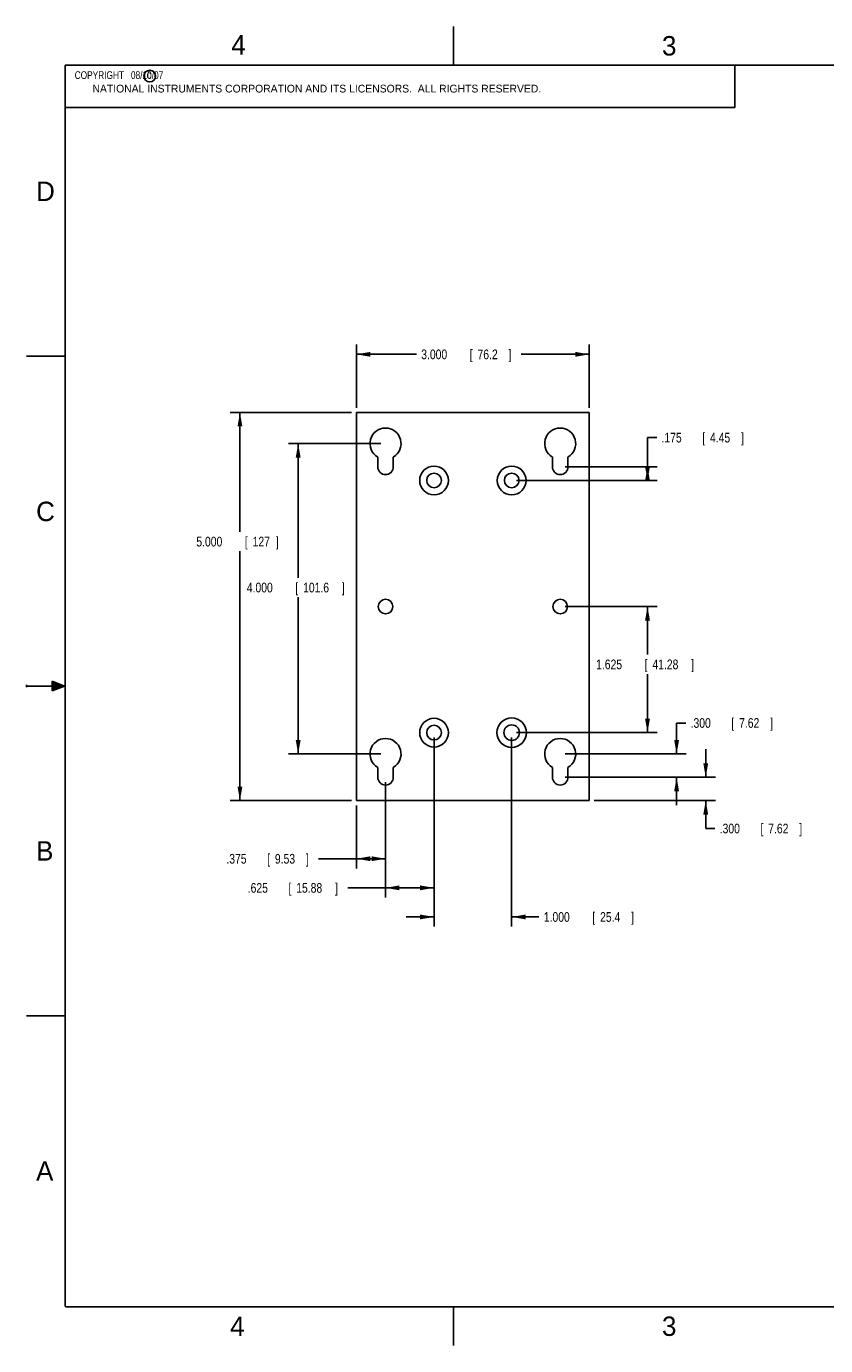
# Model space of a CAD drawing. Header units: inches. Extents: x 0 to 22, y 0 to 17.
# Tile 1 of 8: x 0 to 10.3, y 0 to 17. Entities that reach past the tile are written whole.
import ezdxf

# ---------------------------------------------------------------- set-up
doc = ezdxf.new("R2010")
doc.units = ezdxf.units.IN
doc.header["$LTSCALE"] = 1.21
doc.header["$MEASUREMENT"] = 0
doc.layers.get('0').update_dxf_attribs({"linetype": 'CONTINUOUS'})
doc.layers.add('DIMENSIONS', color=7, linetype='CONTINUOUS')
doc.styles.get("Standard").update_dxf_attribs({"font": 'txt', "width": 0.8})
doc.dimstyles.new('DIMSTYLE_1', dxfattribs={"dimtxt": 0.125, "dimasz": 0.18, "dimexe": 0.18, "dimexo": 0.0625, "dimgap": 0.09, "dimtad": 0, "dimtih": 1, "dimtoh": 1, "dimdec": 3, "dimzin": 4, "dimdsep": 46, "dimtxsty": 'STANDARD', "dimblk": '_FILLED', "dimblk1": '_FILLED', "dimblk2": '_FILLED', "dimcen": 0.09, "dimadec": 0, "dimazin": 0, "dimtp": 0.01, "dimtm": 0.01, "dimtfac": 1, "dimtdec": 3, "dimtofl": 0, "dimtmove": 0, "dimatfit": 3, "dimldrblk": '_FILLED', "dimfxl": 1, "dimtolj": 1, "dimtzin": 4, "dimarcsym": 0})

# ---------------------------------------------------------------- blocks, each defined once
blk = doc.blocks.new('_FILLED')
at = {"color": 0, "linetype": 'BYBLOCK'}
blk.add_solid([(0, 0), (-1, 0.174), (-1, -0.174)], dxfattribs=at)
blk = doc.blocks.new('*D0')
at = {"layer": 'DIMENSIONS', "color": 2, "linetype": 'CONTINUOUS'}
for p, q in [((4.251, 12.086), (4.251, 12.899)), ((4.251, 12.774), (5.024, 12.774)), ((7.251, 12.774), (6.374, 12.774)), ((7.251, 12.086), (7.251, 12.899))]:
    blk.add_line(p, q, dxfattribs=at)
at = {"layer": 'DIMENSIONS', "color": 2, "linetype": 'CONTINUOUS', "xscale": 0.18, "yscale": 0.18, "zscale": 0.18, "rotation": 180}
blk.add_blockref('_FILLED', (4.251, 12.774), dxfattribs=at)
at = {"layer": 'DIMENSIONS', "color": 2, "linetype": 'CONTINUOUS', "xscale": 0.18, "yscale": 0.18, "zscale": 0.18}
blk.add_blockref('_FILLED', (7.251, 12.774), dxfattribs=at)
at = {"layer": 'DIMENSIONS', "color": 2, "linetype": 'CONTINUOUS', "width": 0.8}
for s, p in [('3.000', (5.086, 12.711)), ('[', (5.711, 12.711)), ('76.2', (5.811, 12.711)), (']', (6.211, 12.711))]:
    blk.add_text(s, height=0.125, dxfattribs=at).set_placement(p)
blk = doc.blocks.new('*D1')
at = {"layer": 'DIMENSIONS', "color": 2, "linetype": 'CONTINUOUS'}
for p, q in [((4.564, 11.624), (3.376, 11.624)), ((3.501, 11.624), (3.501, 9.893)), ((3.501, 7.624), (3.501, 9.643)), ((4.564, 7.624), (3.376, 7.624))]:
    blk.add_line(p, q, dxfattribs=at)
at = {"layer": 'DIMENSIONS', "color": 2, "linetype": 'CONTINUOUS', "xscale": 0.18, "yscale": 0.18, "zscale": 0.18}
for p, rotation in [((3.501, 11.624), 90), ((3.501, 7.624), 270)]:
    blk.add_blockref('_FILLED', p, dxfattribs=dict(at, rotation=rotation))
at = {"layer": 'DIMENSIONS', "color": 2, "linetype": 'CONTINUOUS', "width": 0.8}
for s, p in [('4.000', (2.839, 9.706)), ('[', (3.464, 9.706)), ('101.6', (3.564, 9.706)), (']', (4.064, 9.706))]:
    blk.add_text(s, height=0.125, dxfattribs=at).set_placement(p)
blk = doc.blocks.new('*D4')
at = {"layer": 'DIMENSIONS', "color": 2, "linetype": 'CONTINUOUS'}
for p, q in [((4.626, 7.261), (4.626, 6.149)), ((4.251, 6.961), (4.251, 6.149)), ((4.439, 6.274), (3.764, 6.274)), ((4.251, 6.274), (4.439, 6.274)), ((4.626, 6.274), (4.439, 6.274))]:
    blk.add_line(p, q, dxfattribs=at)
at = {"layer": 'DIMENSIONS', "color": 2, "linetype": 'CONTINUOUS', "xscale": 0.18, "yscale": 0.18, "zscale": 0.18, "rotation": 180}
blk.add_blockref('_FILLED', (4.251, 6.274), dxfattribs=at)
at = {"layer": 'DIMENSIONS', "color": 2, "linetype": 'CONTINUOUS', "xscale": 0.18, "yscale": 0.18, "zscale": 0.18}
blk.add_blockref('_FILLED', (4.626, 6.274), dxfattribs=at)
at = {"layer": 'DIMENSIONS', "color": 2, "linetype": 'CONTINUOUS', "width": 0.8}
for s, p in [('.375', (2.576, 6.211)), ('[', (3.101, 6.211)), ('9.53', (3.201, 6.211)), (']', (3.601, 6.211))]:
    blk.add_text(s, height=0.125, dxfattribs=at).set_placement(p)
blk = doc.blocks.new('*D5')
at = {"layer": 'DIMENSIONS', "color": 2, "linetype": 'CONTINUOUS'}
for p, q in [((5.251, 7.836), (5.251, 5.774)), ((4.626, 7.261), (4.626, 5.774)), ((4.939, 5.899), (4.139, 5.899)), ((4.626, 5.899), (4.939, 5.899)), ((5.251, 5.899), (4.939, 5.899))]:
    blk.add_line(p, q, dxfattribs=at)
at = {"layer": 'DIMENSIONS', "color": 2, "linetype": 'CONTINUOUS', "xscale": 0.18, "yscale": 0.18, "zscale": 0.18, "rotation": 180}
blk.add_blockref('_FILLED', (4.626, 5.899), dxfattribs=at)
at = {"layer": 'DIMENSIONS', "color": 2, "linetype": 'CONTINUOUS', "xscale": 0.18, "yscale": 0.18, "zscale": 0.18}
blk.add_blockref('_FILLED', (5.251, 5.899), dxfattribs=at)
at = {"layer": 'DIMENSIONS', "color": 2, "linetype": 'CONTINUOUS', "width": 0.8}
for s, p in [('.625', (2.851, 5.836)), ('[', (3.376, 5.836)), ('15.88', (3.476, 5.836)), (']', (3.976, 5.836))]:
    blk.add_text(s, height=0.125, dxfattribs=at).set_placement(p)
blk = doc.blocks.new('*D6')
at = {"layer": 'DIMENSIONS', "color": 2, "linetype": 'CONTINUOUS'}
for p, q in [((5.251, 7.836), (5.251, 5.399)), ((6.251, 7.836), (6.251, 5.399)), ((5.251, 5.524), (4.891, 5.524)), ((6.251, 5.524), (6.602, 5.524))]:
    blk.add_line(p, q, dxfattribs=at)
at = {"layer": 'DIMENSIONS', "color": 2, "linetype": 'CONTINUOUS', "xscale": 0.18, "yscale": 0.18, "zscale": 0.18}
blk.add_blockref('_FILLED', (5.251, 5.524), dxfattribs=at)
at = {"layer": 'DIMENSIONS', "color": 2, "linetype": 'CONTINUOUS', "xscale": 0.18, "yscale": 0.18, "zscale": 0.18, "rotation": 180}
blk.add_blockref('_FILLED', (6.251, 5.524), dxfattribs=at)
at = {"layer": 'DIMENSIONS', "color": 2, "linetype": 'CONTINUOUS', "width": 0.8}
for s, p in [('1.000', (6.665, 5.461)), ('[', (7.29, 5.461)), ('25.4', (7.39, 5.461)), (']', (7.79, 5.461))]:
    blk.add_text(s, height=0.125, dxfattribs=at).set_placement(p)
blk = doc.blocks.new('*D7')
at = {"layer": 'DIMENSIONS', "color": 2, "linetype": 'CONTINUOUS'}
for p, q in [((8.751, 7.324), (8.751, 7.684)), ((6.939, 7.324), (8.876, 7.324)), ((7.314, 7.024), (8.876, 7.024)), ((8.751, 7.024), (8.751, 6.663)), ((8.751, 6.663), (8.869, 6.663))]:
    blk.add_line(p, q, dxfattribs=at)
at = {"layer": 'DIMENSIONS', "color": 2, "linetype": 'CONTINUOUS', "xscale": 0.18, "yscale": 0.18, "zscale": 0.18}
for p, rotation in [((8.751, 7.324), 270), ((8.751, 7.024), 90)]:
    blk.add_blockref('_FILLED', p, dxfattribs=dict(at, rotation=rotation))
at = {"layer": 'DIMENSIONS', "color": 2, "linetype": 'CONTINUOUS', "width": 0.8}
for s, p in [('.300', (8.931, 6.601)), ('[', (9.456, 6.601)), ('7.62', (9.556, 6.601)), (']', (9.956, 6.601))]:
    blk.add_text(s, height=0.125, dxfattribs=at).set_placement(p)
blk = doc.blocks.new('*D8')
at = {"layer": 'DIMENSIONS', "color": 2, "linetype": 'CONTINUOUS'}
for p, q in [((8.376, 7.624), (8.376, 8.023)), ((8.376, 8.023), (8.494, 8.023)), ((6.939, 7.624), (8.501, 7.624)), ((6.939, 7.324), (8.501, 7.324)), ((8.376, 7.324), (8.376, 6.964))]:
    blk.add_line(p, q, dxfattribs=at)
at = {"layer": 'DIMENSIONS', "color": 2, "linetype": 'CONTINUOUS', "xscale": 0.18, "yscale": 0.18, "zscale": 0.18}
for p, rotation in [((8.376, 7.624), 270), ((8.376, 7.324), 90)]:
    blk.add_blockref('_FILLED', p, dxfattribs=dict(at, rotation=rotation))
at = {"layer": 'DIMENSIONS', "color": 2, "linetype": 'CONTINUOUS', "width": 0.8}
for s, p in [('.300', (8.556, 7.961)), ('[', (9.081, 7.961)), ('7.62', (9.181, 7.961)), (']', (9.581, 7.961))]:
    blk.add_text(s, height=0.125, dxfattribs=at).set_placement(p)
blk = doc.blocks.new('*D9')
at = {"layer": 'DIMENSIONS', "color": 2, "linetype": 'CONTINUOUS'}
for p, q in [((6.939, 9.524), (8.126, 9.524)), ((8.001, 9.524), (8.001, 8.904)), ((8.001, 7.899), (8.001, 8.654)), ((6.314, 7.899), (8.126, 7.899))]:
    blk.add_line(p, q, dxfattribs=at)
at = {"layer": 'DIMENSIONS', "color": 2, "linetype": 'CONTINUOUS', "xscale": 0.18, "yscale": 0.18, "zscale": 0.18}
for p, rotation in [((8.001, 9.524), 90), ((8.001, 7.899), 270)]:
    blk.add_blockref('_FILLED', p, dxfattribs=dict(at, rotation=rotation))
at = {"layer": 'DIMENSIONS', "color": 2, "linetype": 'CONTINUOUS', "width": 0.8}
for s, p in [('1.625', (7.339, 8.716)), ('[', (7.964, 8.716)), ('41.28', (8.064, 8.716)), (']', (8.564, 8.716))]:
    blk.add_text(s, height=0.125, dxfattribs=at).set_placement(p)
blk = doc.blocks.new('*D10')
at = {"layer": 'DIMENSIONS', "color": 2, "linetype": 'CONTINUOUS'}
for p, q in [((4.189, 12.024), (2.626, 12.024)), ((2.751, 12.024), (2.751, 10.486)), ((2.751, 7.024), (2.751, 10.236)), ((4.189, 7.024), (2.626, 7.024))]:
    blk.add_line(p, q, dxfattribs=at)
at = {"layer": 'DIMENSIONS', "color": 2, "linetype": 'CONTINUOUS', "xscale": 0.18, "yscale": 0.18, "zscale": 0.18}
for p, rotation in [((2.751, 12.024), 90), ((2.751, 7.024), 270)]:
    blk.add_blockref('_FILLED', p, dxfattribs=dict(at, rotation=rotation))
at = {"layer": 'DIMENSIONS', "color": 2, "linetype": 'CONTINUOUS', "width": 0.8}
for s, p in [('5.000', (2.189, 10.298)), ('[', (2.814, 10.298)), ('127', (2.914, 10.298)), (']', (3.214, 10.298))]:
    blk.add_text(s, height=0.125, dxfattribs=at).set_placement(p)
blk = doc.blocks.new('*D11')
at = {"layer": 'DIMENSIONS', "color": 2, "linetype": 'CONTINUOUS'}
for p, q in [((8.001, 11.236), (8.001, 11.701)), ((8.001, 11.701), (8.119, 11.701)), ((6.939, 11.324), (8.126, 11.324)), ((8.001, 11.324), (8.001, 11.236)), ((8.001, 11.149), (8.001, 11.236)), ((6.314, 11.149), (8.126, 11.149))]:
    blk.add_line(p, q, dxfattribs=at)
at = {"layer": 'DIMENSIONS', "color": 2, "linetype": 'CONTINUOUS', "xscale": 0.18, "yscale": 0.18, "zscale": 0.18}
for p, rotation in [((8.001, 11.149), 270), ((8.001, 11.324), 90)]:
    blk.add_blockref('_FILLED', p, dxfattribs=dict(at, rotation=rotation))
at = {"layer": 'DIMENSIONS', "color": 2, "linetype": 'CONTINUOUS', "width": 0.8}
for s, p in [('.175', (8.181, 11.638)), ('[', (8.706, 11.638)), ('4.45', (8.806, 11.638)), (']', (9.206, 11.638))]:
    blk.add_text(s, height=0.125, dxfattribs=at).set_placement(p)

msp = doc.modelspace()

# ---------------------------------------------------------------- hatches: boundary and pattern name
at = {"linetype": 'CONTINUOUS'}
msp.add_hatch(color=2, dxfattribs=at).paths.add_polyline_path([(0.3337, 8.5625), (0.49, 8.5), (0.3337, 8.4375)])

# ---------------------------------------------------------------- linework, layer by layer
at = {"color": 2, "linetype": 'CONTINUOUS'}
for p, q in [((5.5, 16.5), (5.5, 17)), ((0.4999, 16.5), (9.1249, 16.5)), ((0.4999, 16.5), (0.4999, 15.9531)), ((9.1249, 16.5), (9.1249, 15.9531)), ((0.4999, 15.9531), (9.1249, 15.9531)), ((0, 12.75), (0.5, 12.75)), ((0, 8.515), (0, 8.485)), ((0.3337, 8.4375), (0.3337, 8.5625)), ((0.3337, 8.5625), (0.49, 8.5)), ((0.49, 8.5), (0, 8.5)), ((0.49, 8.5), (0.3337, 8.4375)), ((0, 4.25), (0.5, 4.25)), ((5.5, 0), (5.5, 0.5))]:
    msp.add_line(p, q, dxfattribs=at)
at = {"color": 7, "linetype": 'CONTINUOUS'}
for p, q in [((4.2512, 7.0239), (4.2512, 12.0239)), ((4.2512, 12.0239), (7.2512, 12.0239)), ((7.2512, 12.0239), (7.2512, 7.0239)), ((4.5262, 11.4507), (4.5262, 11.3239)), ((4.7262, 11.3239), (4.7262, 11.4507)), ((6.7762, 11.4507), (6.7762, 11.3239)), ((6.9762, 11.3239), (6.9762, 11.4507)), ((4.5262, 7.4507), (4.5262, 7.3239)), ((4.7262, 7.3239), (4.7262, 7.4507)), ((6.7762, 7.4507), (6.7762, 7.3239)), ((6.9762, 7.3239), (6.9762, 7.4507)), ((7.2512, 7.0239), (4.2512, 7.0239))]:
    msp.add_line(p, q, dxfattribs=at)
at = {"color": 7, "linetype": 'CONTINUOUS', "const_width": 0.02}
for points in [[(0.5, 16.5), (0.5, 0.5)], [(21.5, 16.5), (0.5, 16.5)], [(0.5, 0.5), (21.5, 0.5)]]:
    msp.add_lwpolyline(points, dxfattribs=at)
at = {"color": 2, "linetype": 'CONTINUOUS'}
msp.add_circle((1.5893, 16.359), 0.0754, dxfattribs=at)
at = {"color": 7, "linetype": 'CONTINUOUS'}
for centre, radius in [((5.2512, 11.1489), 0.185), ((5.2512, 11.1489), 0.0945), ((6.2512, 11.1489), 0.185), ((6.2512, 11.1489), 0.0945), ((4.6262, 9.5239), 0.0945), ((6.8762, 9.5239), 0.0945), ((5.2512, 7.8989), 0.185), ((5.2512, 7.8989), 0.0945), ((6.2512, 7.8989), 0.1905), ((6.2512, 7.8989), 0.1)]:
    msp.add_circle(centre, radius, dxfattribs=at)
for centre, radius, start, end in [((4.6262, 11.6239), 0.2, 300, 240), ((6.8762, 11.6239), 0.2, 300, 240), ((4.6262, 11.3239), 0.1, 180, 360), ((6.8762, 11.3239), 0.1, 180, 360), ((4.6262, 7.6239), 0.2, 300, 240), ((6.8762, 7.6239), 0.2, 300, 240), ((4.6262, 7.3239), 0.1, 180, 360), ((6.8762, 7.3239), 0.1, 180, 360)]:
    msp.add_arc(centre, radius, start, end, dxfattribs=at)

# ---------------------------------------------------------------- texts
at = {"color": 2, "linetype": 'CONTINUOUS'}
for s, height, p in [('4', 0.25, (2.64, 16.6369)), ('3', 0.25, (8.1875, 16.625)), ('c', 0.1, (1.5463, 16.328)), ('NATIONAL INSTRUMENTS CORPORATION AND ITS LICENSORS.  ALL RIGHTS RESERVED.', 0.1, (0.851, 16.1482)), ('D', 0.25, (0.125, 14.75)), ('C', 0.25, (0.125, 10.625)), ('B', 0.25, (0.125, 6.25)), ('A', 0.25, (0.125, 2.125)), ('4', 0.25, (2.625, 0.125)), ('3', 0.25, (8.1875, 0.125))]:
    msp.add_text(s, height=height, dxfattribs=at).set_placement(p)
at = {"color": 2, "linetype": 'CONTINUOUS', "insert": (0.5624, 16.4219), "char_height": 0.1, "width": 1.76, "attachment_point": 1}
msp.add_mtext('  COPYRIGHT   08/10/07', dxfattribs=at)

# ---------------------------------------------------------------- dimensions: what is measured, and where the dimension line sits
at = {"layer": 'DIMENSIONS', "color": 2, "linetype": 'CONTINUOUS'}
for base, p1, p2, picture, middle in [((7.2512, 12.7739), (4.2512, 12.0864), (7.2512, 12.0864), '*D0', (5.6986, 12.7739)), ((5.2512, 5.8989), (4.6262, 7.2614), (5.2512, 7.8364), '*D5', (3.4637, 5.8989)), ((6.2512, 5.5239), (5.2512, 7.8364), (6.2512, 7.8364), '*D6', (7.2775, 5.5239)), ((4.6262, 6.2739), (4.2512, 6.9614), (4.6262, 7.2614), '*D4', (3.1387, 6.2739))]:
    dim = msp.add_linear_dim(base=base, p1=p1, p2=p2, dimstyle='DIMSTYLE_1', dxfattribs=at)
    dim.commit()
    dim.dimension.update_dxf_attribs({"geometry": picture, "text_midpoint": middle, "dimtype": 160})
for base, p1, p2, angle, picture, middle in [((2.7512, 7.0239), (4.1887, 12.0239), (4.1887, 7.0239), 270, '*D10', (2.7512, 10.3606)), ((8.0012, 11.3239), (6.3137, 11.1489), (6.9387, 11.3239), 90, '*D11', (8.7437, 11.701)), ((3.5012, 11.6239), (4.5637, 7.6239), (4.5637, 11.6239), 90, '*D1', (3.5012, 9.7685)), ((8.0012, 9.5239), (6.3137, 7.8989), (6.9387, 9.5239), 90, '*D9', (8.0012, 8.7787)), ((8.3762, 7.6239), (6.9387, 7.3239), (6.9387, 7.6239), 90, '*D8', (9.1187, 8.023)), ((8.7512, 7.3239), (7.3137, 7.0239), (6.9387, 7.3239), 90, '*D7', (9.4937, 6.6633))]:
    dim = msp.add_linear_dim(base=base, p1=p1, p2=p2, angle=angle, dimstyle='DIMSTYLE_1', dxfattribs=at)
    dim.commit()
    dim.dimension.update_dxf_attribs({"geometry": picture, "text_midpoint": middle, "dimtype": 160})

doc.saveas('drawing.dxf')
